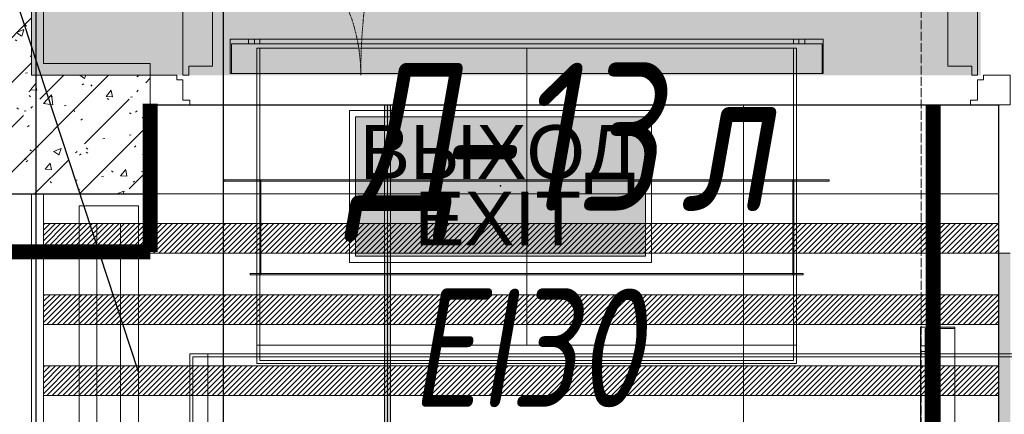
# Model space of a CAD drawing. Header units: millimetres. Extents: x -525784 to 178656, y -69521 to 385150.
# Tile 170 of 256: x -179023 to -177363, y 358673 to 359338. Entities that reach past the tile are written whole.
import ezdxf
from ezdxf import colors
from ezdxf.entities.mleader import LeaderData, LeaderLine
from ezdxf.enums import TextEntityAlignment as Align
from ezdxf.math import Vec2, Vec3

# ---------------------------------------------------------------- set-up
doc = ezdxf.new("R2010")
doc.units = ezdxf.units.MM
for name, pattern in [('( Hidden )', [0.375, 0.25, -0.125]), ('-D1-02х01', [3, 2, -1]), ('-D1d1-15x02', [19, 15, -2, 0, -2]), ('DASHDOT', [25.4, 12.7, -6.35, 0, -6.35])]:
    doc.linetypes.add(name, pattern=pattern)
doc.layers.get('Defpoints').update_dxf_attribs({"color": 31})
for name, color, linetype, lineweight in [('_0', 7, 'Continuous', 13), ('A-DOOR', 7, 'Continuous', 5), ('A-DOOR-IDEN', 7, 'Continuous', 9), ('A-WALL', 7, 'Continuous', 5), ('A-WALL-FNSH', 8, 'Continuous', 5), ('dim_pot', 183, 'Continuous', 9), ('dim_razv', 93, 'DASHDOT', 9), ('I-WALL', 7, 'Continuous', 5), ('light_pot', 52, 'Continuous', 15), ('pot sh', 183, 'Continuous', 15), ('S-GRID', 7, 'Continuous', 5)]:
    doc.layers.add(name, color=color, linetype=linetype, lineweight=lineweight)
doc.layers.add('PDF13_0', color=30, linetype='Continuous', true_color=0xff7f00)
doc.layers.add('PDF7_Geometry', color=7, linetype='Continuous', true_color=0xaaaaaa)
doc.layers.add('pol', color=7, linetype='Continuous', lineweight=15, true_color=0x738991)
doc.layers.add('Сводный план', color=1, linetype='Continuous', lineweight=0, true_color=0xff0000)
doc.layers.add('Аварийные светильники', color=1, linetype='Continuous')
doc.styles.add('fl_iso paper', font='isocpeur.ttf', dxfattribs={"width": 0.8, "oblique": 10})
doc.styles.add('In tre', font='isocpeur.ttf', dxfattribs={"width": 0.8, "oblique": 10})
doc.styles.add('Титульник', font='arial.ttf')
pattern_1 = [(45, (-192252.93, 346694.18), (-75.43415, 75.43415), [106.68, -17.78, 3.556, -17.78]), (45, (-192252.93, 346769.56), (-75.43415, 75.43415), []), (50, (-192252.93, 346694.18), (127.5292, -11.1576), [13.335, -146.685]), (355, (-192252.93, 346694.18), (-24.6697, 133.74), [10.668, -117.348]), (100.451, (-192242.31, 346693.25), (102.8597, 122.5818), [11.333, -124.663]), (46.184, (-192252.93, 346729.74), (189.7552, -29.4304), [20.002, -220.027]), (96.636, (-192237.12, 346727.29), (166.1822, 173.1996), [17, -186.995]), (351.184, (-192252.93, 346729.74), (166.184, 173.1976), [16.002, -176.022]), (21, (-192235.15, 346720.85), (106.13027, -71.586), [13.335, -146.685]), (326, (-192235.15, 346720.85), (43.2619, 128.93175), [10.668, -117.348]), (71.451, (-192226.31, 346714.88), (149.392, 57.34505), [11.333, -124.663]), (37.5, (-192252.935, 346694.178), (2.16223, 59.18836), [3.353, -112.573, 3.353, -115.773, -117.792]), (37.5, (-192252.935, 346694.178), (2.16223, 59.18836), [-235.052, 3.353, -114.44]), (7.5, (-192252.935, 346694.18), (46.77386, 70.12615), [3.353, -64.567, 3.353, -109.906, -44.894]), (7.5, (-192252.935, 346694.18), (46.77386, 70.12615), [-181.178, 3.353, -41.542]), (327.5, (-192292.584, 346694.18), (94.91367, -4.01009), [3.353, -41.097, 3.353, -135.331, -184.023]), (327.5, (-192292.584, 346694.18), (94.91367, -4.01009), [-183.134, 3.353, -180.67]), (317.5, (-192310.36, 346694.18), (103.69057, 17.79882), [3.353, -54.432, 3.353, -88.748, -130.683]), (317.5, (-192310.36, 346694.18), (103.69057, 17.79882), [-149.885, 3.353, -127.33])]

# ---------------------------------------------------------------- blocks, each defined once
blk = doc.blocks.new('*U11968')
at = {"layer": 'pol', "true_color": 0x007dfa, "transparency": 33554687}
h = blk.add_hatch(color=150, dxfattribs=at)
h.dxf.hatch_style = 1
h.paths.add_polyline_path([(3519.1, 0), (0, 0), (0, -10), (3519.1, -10)])
at = {"layer": 'pol', "color": 162, "true_color": 0x2c3cc9}
blk.add_lwpolyline([(3519.1, 0), (0, 0), (0, -10), (3519.1, -10)], close=True, dxfattribs=at)
blk = doc.blocks.new('*U3362')
at = {"layer": 'Аварийные светильники', "lineweight": 5, "true_color": 0x1f7a00}
h = blk.add_hatch(color=86, dxfattribs=at)
h.paths.add_polyline_path([(208609, -394200), (208609, -393976.3), (208143.3, -393976.3), (208143.3, -394200)])
h.paths.add_polyline_path([(208609, -394173.6), (208609, -394001.1), (208143.3, -394001.1), (208143.3, -394173.6)], flags=17)
h.paths.add_polyline_path([(208609, -394173.6), (208609, -394001.1), (208143.3, -394001.1), (208143.3, -394173.6)], flags=17)
at = {"color": 7, "lineweight": 5}
for points in [[(208133.5, -393966.5), (208618.4, -393966.5), (208618.4, -394210.2), (208133.5, -394210.2)], [(208143.3, -393976.3), (208609, -393976.3), (208609, -394200), (208143.3, -394200), (208143.3, -393976.3)]]:
    blk.add_lwpolyline(points, close=True, dxfattribs=at)
at = {"layer": 'Аварийные светильники', "color": 1}
blk.add_point((208376.2, -394087.4), dxfattribs=at)
at = {"layer": 'Аварийные светильники', "color": 7, "true_color": 0xffffff, "style": 'Титульник'}
for s, p in [('ВЫХОД', (208371.7, -393989.8)), ('EXIT', (208371.7, -394096.7))]:
    blk.add_text(s, height=86.24, dxfattribs=at).set_placement(p, align=Align.TOP_CENTER)
blk = doc.blocks.new('ghftytytd')
at = {"layer": 'PDF7_Geometry', "color": 3, "lineweight": 18, "true_color": 0x00ff00}
for points in [[(13634.8, 12560.7), (14634.8, 12560.7), (14634.8, 12502.7), (14634.8, 12560.7), (13634.8, 12560.7), (13634.8, 12502.7)], [(14632.8, 12502.7), (14632.8, 12552.7), (14632.8, 12502.7), (13636.8, 12502.7), (13636.8, 12552.7), (13636.8, 12502.7)], [(14632.8, 12552.7), (13636.8, 12552.7)], [(13665.8, 12552.7), (13665.8, 12560.7)], [(13675.8, 12560.7), (13675.6, 12560.7), (13675.1, 12560.7), (13674.3, 12560.7), (13673.3, 12560.7), (13672.1, 12560.7), (13670.8, 12560.7), (13669.5, 12560.7), (13668.3, 12560.7), (13667.3, 12560.7), (13666.4, 12560.7), (13665.9, 12560.7), (13665.8, 12560.7), (13665.9, 12560.7), (13666.4, 12560.7), (13667.3, 12560.7), (13668.3, 12560.7), (13669.5, 12560.7), (13670.8, 12560.7), (13672.1, 12560.7), (13673.3, 12560.7), (13674.3, 12560.7), (13675.1, 12560.7), (13675.6, 12560.7)], [(13665.8, 12552.7), (13665.9, 12552.7), (13666.4, 12552.7), (13667.3, 12552.7), (13668.3, 12552.7), (13669.5, 12552.7), (13670.8, 12552.7), (13672.1, 12552.7), (13673.3, 12552.7), (13674.3, 12552.7), (13675.1, 12552.7), (13675.6, 12552.7), (13675.8, 12552.7), (13675.6, 12552.7), (13675.1, 12552.7), (13674.3, 12552.7), (13673.3, 12552.7), (13672.1, 12552.7), (13670.8, 12552.7), (13669.5, 12552.7), (13668.3, 12552.7), (13667.3, 12552.7), (13666.4, 12552.7), (13665.9, 12552.7)], [(13675.8, 12560.7), (13675.8, 12552.7)], [(14584.8, 12552.7), (14584.8, 12560.7), (14584.8, 12552.7), (13684.8, 12552.7), (13684.8, 12560.7), (13684.8, 12552.7)], [(14584.8, 12560.7), (13684.8, 12560.7)], [(14593.8, 12552.7), (14593.8, 12560.7)], [(14603.8, 12560.7), (14603.6, 12560.7), (14603.1, 12560.7), (14602.3, 12560.7), (14601.3, 12560.7), (14600.1, 12560.7), (14598.8, 12560.7), (14597.5, 12560.7), (14596.3, 12560.7), (14595.2, 12560.7), (14594.5, 12560.7), (14594, 12560.7), (14593.8, 12560.7), (14594, 12560.7), (14594.5, 12560.7), (14595.2, 12560.7), (14596.3, 12560.7), (14597.5, 12560.7), (14598.8, 12560.7), (14600.1, 12560.7), (14601.3, 12560.7), (14602.3, 12560.7), (14603.1, 12560.7), (14603.6, 12560.7)], [(14593.8, 12552.7), (14594, 12552.7), (14594.5, 12552.7), (14595.2, 12552.7), (14596.3, 12552.7), (14597.5, 12552.7), (14598.8, 12552.7), (14600.1, 12552.7), (14601.3, 12552.7), (14602.3, 12552.7), (14603.1, 12552.7), (14603.6, 12552.7), (14603.8, 12552.7), (14603.6, 12552.7), (14603.1, 12552.7), (14602.3, 12552.7), (14601.3, 12552.7), (14600.1, 12552.7), (14598.8, 12552.7), (14597.5, 12552.7), (14596.3, 12552.7), (14595.2, 12552.7), (14594.5, 12552.7), (14594, 12552.7)], [(14603.8, 12560.7), (14603.8, 12552.7)], [(14589.8, 12545.7), (13679.8, 12545.7)], [(13684.8, 12545.7), (14584.8, 12545.7)], [(13684.8, 12323.7), (13684.8, 12545.7)], [(14589.8, 12323.7), (14589.8, 12545.7)], [(14634.8, 12502.7), (13634.8, 12502.7)], [(13624.8, 12323.7), (14644.8, 12323.7), (14644.8, 12321.6), (14644.8, 12323.7), (13624.8, 12323.7), (13624.8, 12321.6)], [(14644.8, 12321.6), (13624.8, 12321.6)], [(14589.8, 12323.7), (13679.8, 12323.7)], [(13684.7, 12323.7), (13684.7, 12163.7)], [(13684.9, 12323.7), (13684.7, 12323.7)], [(13684.8, 12323.7), (14584.8, 12323.7)], [(13684.8, 12323.7), (13684.8, 12045)], [(13684.8, 12321.6), (14584.8, 12321.6), (14584.8, 12165.6), (14584.8, 12321.6), (13684.8, 12321.6), (13684.8, 12165.6)], [(13684.9, 12323.7), (13684.9, 12163.7)], [(13686.3, 12163.7), (14583.3, 12163.7), (14583.3, 12323.7), (14583.3, 12163.7), (13686.3, 12163.7), (13686.3, 12323.7)], [(14583.3, 12323.7), (13686.3, 12323.7)], [(14584.7, 12323.7), (14584.7, 12163.7)], [(14584.9, 12323.7), (14584.7, 12323.7)], [(14584.9, 12323.7), (14584.9, 12163.7)], [(14589.8, 12323.7), (14589.8, 12045)], [(13668.8, 12165.6), (14600.8, 12165.6), (14600.8, 12163.7), (14600.8, 12165.6), (13668.8, 12165.6), (13668.8, 12163.7), (14600.8, 12163.7), (13668.8, 12163.7)], [(13684.9, 12163.7), (13684.7, 12163.7)], [(14584.8, 12165.6), (13684.8, 12165.6)], [(14584.9, 12163.7), (14584.7, 12163.7)], [(14798.5, 11275), (14798.5, 12075), (14856.5, 12075), (14798.5, 12075), (14798.5, 11275), (14856.5, 11275)], [(14856.5, 12073), (14806.5, 12073), (14856.5, 12073), (14856.5, 11277), (14806.5, 11277), (14856.5, 11277)], [(14806.5, 12073), (14806.5, 11277)], [(14856.5, 12075), (14856.5, 11275)], [(13679.8, 12045), (14589.8, 12045)], [(13679.8, 12045), (14589.8, 12045), (14589.8, 12013.9), (13679.8, 12013.9)], [(14584.8, 12045), (13684.8, 12045)], [(14798.5, 12044), (14806.5, 12044)], [(14798.5, 12044), (14798.5, 12043.8), (14798.5, 12043.3), (14798.5, 12042.5), (14798.5, 12041.5), (14798.5, 12040.3), (14798.5, 12039), (14798.5, 12037.7), (14798.5, 12036.5), (14798.5, 12035.5), (14798.5, 12034.6), (14798.5, 12034.2), (14798.5, 12034), (14798.5, 12034.2), (14798.5, 12034.6), (14798.5, 12035.5), (14798.5, 12036.5), (14798.5, 12037.7), (14798.5, 12039), (14798.5, 12040.3), (14798.5, 12041.5), (14798.5, 12042.5), (14798.5, 12043.3), (14798.5, 12043.8)], [(14806.5, 12034), (14806.5, 12034.2), (14806.5, 12034.6), (14806.5, 12035.5), (14806.5, 12036.5), (14806.5, 12037.7), (14806.5, 12039), (14806.5, 12040.3), (14806.5, 12041.5), (14806.5, 12042.5), (14806.5, 12043.3), (14806.5, 12043.8), (14806.5, 12044), (14806.5, 12043.8), (14806.5, 12043.3), (14806.5, 12042.5), (14806.5, 12041.5), (14806.5, 12040.3), (14806.5, 12039), (14806.5, 12037.7), (14806.5, 12036.5), (14806.5, 12035.5), (14806.5, 12034.6), (14806.5, 12034.2)], [(13567, 12030), (13567, 11320)], [(13572, 11325), (13572, 12025)], [(13597, 12025), (13572, 12025)], [(13597, 12030), (13597, 11320)], [(15112.5, 12030), (13597, 12030)], [(13597, 12030), (13597, 11320)], [(13597, 11325), (13597, 12025)], [(13597, 11325), (13597, 12025)], [(14584.8, 12025), (14584.8, 12018.9), (14584.8, 12025), (13684.8, 12025), (13684.8, 12018.9), (13684.8, 12025)], [(13684.8, 12018.9), (14584.8, 12018.9)], [(14806.5, 12034), (14798.5, 12034)], [(14806.5, 12025), (14798.5, 12025), (14806.5, 12025), (14806.5, 11325), (14798.5, 11325), (14806.5, 11325)], [(14798.5, 12025), (14798.5, 11325)], [(14813.5, 11320), (14813.5, 12030)], [(14813.5, 12030), (15242.5, 12030)], [(14813.5, 12025), (14813.5, 11325)], [(14813.5, 12025), (15242.5, 12025)]]:
    blk.add_lwpolyline(points, close=True, dxfattribs=at)
for points in [[(13675.8, 12560.7), (13675.6, 12560.7), (13675.1, 12560.7), (13674.3, 12560.7), (13673.3, 12560.7), (13672.1, 12560.7), (13670.8, 12560.7), (13669.5, 12560.7), (13668.3, 12560.7), (13667.3, 12560.7), (13666.4, 12560.7), (13665.9, 12560.7), (13665.8, 12560.7)], [(13665.8, 12560.7), (13665.9, 12560.7), (13666.4, 12560.7), (13667.3, 12560.7), (13668.3, 12560.7), (13669.5, 12560.7), (13670.8, 12560.7), (13672.1, 12560.7), (13673.3, 12560.7), (13674.3, 12560.7), (13675.1, 12560.7), (13675.6, 12560.7), (13675.8, 12560.7)], [(13665.8, 12552.7), (13665.9, 12552.7), (13666.4, 12552.7), (13667.3, 12552.7), (13668.3, 12552.7), (13669.5, 12552.7), (13670.8, 12552.7), (13672.1, 12552.7), (13673.3, 12552.7), (13674.3, 12552.7), (13675.1, 12552.7), (13675.6, 12552.7), (13675.8, 12552.7)], [(13675.8, 12552.7), (13675.6, 12552.7), (13675.1, 12552.7), (13674.3, 12552.7), (13673.3, 12552.7), (13672.1, 12552.7), (13670.8, 12552.7), (13669.5, 12552.7), (13668.3, 12552.7), (13667.3, 12552.7), (13666.4, 12552.7), (13665.9, 12552.7), (13665.8, 12552.7)], [(14603.8, 12560.7), (14603.6, 12560.7), (14603.1, 12560.7), (14602.3, 12560.7), (14601.3, 12560.7), (14600.1, 12560.7), (14598.8, 12560.7), (14597.5, 12560.7), (14596.3, 12560.7), (14595.2, 12560.7), (14594.5, 12560.7), (14594, 12560.7), (14593.8, 12560.7)], [(14593.8, 12560.7), (14594, 12560.7), (14594.5, 12560.7), (14595.2, 12560.7), (14596.3, 12560.7), (14597.5, 12560.7), (14598.8, 12560.7), (14600.1, 12560.7), (14601.3, 12560.7), (14602.3, 12560.7), (14603.1, 12560.7), (14603.6, 12560.7), (14603.8, 12560.7)], [(14593.8, 12552.7), (14594, 12552.7), (14594.5, 12552.7), (14595.2, 12552.7), (14596.3, 12552.7), (14597.5, 12552.7), (14598.8, 12552.7), (14600.1, 12552.7), (14601.3, 12552.7), (14602.3, 12552.7), (14603.1, 12552.7), (14603.6, 12552.7), (14603.8, 12552.7)], [(14603.8, 12552.7), (14603.6, 12552.7), (14603.1, 12552.7), (14602.3, 12552.7), (14601.3, 12552.7), (14600.1, 12552.7), (14598.8, 12552.7), (14597.5, 12552.7), (14596.3, 12552.7), (14595.2, 12552.7), (14594.5, 12552.7), (14594, 12552.7), (14593.8, 12552.7)], [(13679.8, 12545.7), (13679.8, 12323.7)], [(13679.8, 12545.7), (13679.8, 12323.7)], [(14134.8, 12045), (14134.8, 12323.7), (14134.8, 12545.7)], [(14584.8, 12545.7), (14584.8, 12323.7)], [(14584.8, 12545.7), (14584.8, 12323.7)], [(13679.8, 12323.7), (14589.8, 12323.7)], [(14589.8, 12323.7), (13679.8, 12323.7)], [(13679.8, 12323.7), (13679.8, 12045)], [(13679.8, 12045), (13679.8, 12323.7)], [(13684.8, 12323.7), (13684.8, 12163.7)], [(13684.8, 12163.7), (13684.8, 12323.7)], [(13684.8, 12323.7), (14584.8, 12323.7)], [(13684.8, 12163.7), (13684.8, 12323.7)], [(13684.8, 12323.7), (13684.8, 12163.7)], [(14584.8, 12323.7), (13684.8, 12323.7)], [(13684.8, 12323.7), (14584.8, 12323.7)], [(13684.8, 12163.7), (13684.8, 12323.7)], [(13684.8, 12323.7), (14584.8, 12323.7)], [(13684.8, 12163.7), (13684.8, 12323.7)], [(13684.8, 12323.7), (13684.8, 12163.7)], [(14584.8, 12323.7), (13684.8, 12323.7)], [(13684.8, 12323.7), (14584.8, 12323.7)], [(13684.8, 12163.7), (13684.8, 12323.7)], [(14584.8, 12323.7), (13684.8, 12323.7)], [(13684.8, 12323.7), (14584.8, 12323.7)], [(14584.8, 12323.7), (14584.8, 12163.7)], [(14584.8, 12163.7), (14584.8, 12323.7)], [(14584.8, 12323.7), (14584.8, 12163.7)], [(14584.8, 12163.7), (14584.8, 12323.7)], [(14584.8, 12323.7), (14584.8, 12163.7)], [(14584.8, 12323.7), (14584.8, 12163.7)], [(14584.8, 12163.7), (14584.8, 12323.7)], [(14584.8, 12323.7), (14584.8, 12163.7)], [(14584.8, 12323.7), (14584.8, 12045)], [(14584.8, 12045), (14584.8, 12323.7)], [(14584.8, 12163.7), (13684.8, 12163.7)], [(13684.8, 12163.7), (14584.8, 12163.7)], [(14584.8, 12163.7), (13684.8, 12163.7)], [(14584.8, 12163.7), (13684.8, 12163.7)], [(13684.8, 12163.7), (14584.8, 12163.7)], [(14584.8, 12163.7), (13684.8, 12163.7)], [(13679.8, 12045), (13679.8, 12013.9)], [(14589.8, 12045), (13679.8, 12045)], [(13684.8, 12045), (13684.8, 12018.9)], [(14584.8, 12045), (13684.8, 12045)], [(13684.8, 12018.9), (13684.8, 12045)], [(13684.8, 12045), (14584.8, 12045)], [(14584.8, 12018.9), (14584.8, 12045)], [(14584.8, 12018.9), (14584.8, 12045)], [(14589.8, 12013.9), (14589.8, 12045)], [(14798.5, 12044), (14798.5, 12043.8), (14798.5, 12043.3), (14798.5, 12042.5), (14798.5, 12041.5), (14798.5, 12040.3), (14798.5, 12039), (14798.5, 12037.7), (14798.5, 12036.5), (14798.5, 12035.5), (14798.5, 12034.6), (14798.5, 12034.2), (14798.5, 12034)], [(14798.5, 12034), (14798.5, 12034.2), (14798.5, 12034.6), (14798.5, 12035.5), (14798.5, 12036.5), (14798.5, 12037.7), (14798.5, 12039), (14798.5, 12040.3), (14798.5, 12041.5), (14798.5, 12042.5), (14798.5, 12043.3), (14798.5, 12043.8), (14798.5, 12044)], [(14806.5, 12034), (14806.5, 12034.2), (14806.5, 12034.6), (14806.5, 12035.5), (14806.5, 12036.5), (14806.5, 12037.7), (14806.5, 12039), (14806.5, 12040.3), (14806.5, 12041.5), (14806.5, 12042.5), (14806.5, 12043.3), (14806.5, 12043.8), (14806.5, 12044)], [(14806.5, 12044), (14806.5, 12043.8), (14806.5, 12043.3), (14806.5, 12042.5), (14806.5, 12041.5), (14806.5, 12040.3), (14806.5, 12039), (14806.5, 12037.7), (14806.5, 12036.5), (14806.5, 12035.5), (14806.5, 12034.6), (14806.5, 12034.2), (14806.5, 12034)], [(13567, 12030), (13597, 12030)], [(13597, 12030), (13567, 12030)], [(13597, 12025), (15112.5, 12025)], [(13597, 12025), (15112.5, 12025)], [(13684.8, 12018.9), (14584.8, 12018.9)], [(14584.8, 12018.9), (13684.8, 12018.9)], [(13679.8, 12013.9), (14589.8, 12013.9)]]:
    blk.add_lwpolyline(points, dxfattribs=at)
blk = doc.blocks.new('kggfdrrrv44')
at = {"layer": 'PDF13_0', "lineweight": 25}
blk.add_lwpolyline([(9601.2, 10167.3), (9601.2, 9301.6), (14027.2, 9301.6), (14027.2, 11168.5), (11578.2, 11168.5), (11578.2, 12578.2), (12839.8, 12578.2), (12839.8, 11511.4), (13307.5, 11511.4), (13307.5, 13247.1), (13622.9, 13247.1), (13622.9, 11511.4), (14514, 11511.4), (14514, 9301.6), (17905, 9299.5), (17905, 12351.8), (17905, 19546.3)], dxfattribs=at)
blk = doc.blocks.new('A_DOR_Door - INT_1_Double_50_1450Wx2200_ЛК-7188262-50_AS_M_L24')
at = {"layer": 'A-DOOR'}
for p, q in [((-725, -50), (-658, -50)), ((-725, -100), (-725, -50)), ((-670, -58), (-670, -92)), ((-658, -58), (-670, -58)), ((-658, -50), (-658, -58)), ((658, -50), (725, -50)), ((658, -58), (658, -50)), ((670, -58), (658, -58)), ((670, -92), (670, -58)), ((725, -50), (725, -100)), ((-680, -92), (-680, -100)), ((-670, -92), (-680, -92)), ((680, -92), (670, -92)), ((680, -100), (680, -92)), ((-680, -100), (-725, -100)), ((-670, -100), (-670, -1140)), ((-660, -100), (-670, -100)), ((-670, -100), (-670, -190)), ((-660, -115), (-660, -100)), ((-620, -115), (-660, -115)), ((-620, -190), (-620, -115)), ((620, -115), (660, -115)), ((620, -190), (620, -115)), ((660, -100), (670, -100)), ((660, -115), (660, -100)), ((670, -100), (670, -400)), ((670, -100), (670, -190)), ((725, -100), (680, -100)), ((-670, -190), (-670, -1050)), ((-620, -1050), (-620, -190)), ((620, -310), (620, -190)), ((670, -190), (670, -310)), ((620, -385), (620, -310)), ((670, -310), (670, -400)), ((660, -385), (620, -385)), ((660, -400), (660, -385)), ((670, -400), (660, -400)), ((-670, -1050), (-670, -1140)), ((-620, -1125), (-620, -1050)), ((-660, -1140), (-660, -1125)), ((-660, -1125), (-620, -1125)), ((-670, -1140), (-660, -1140))]:
    blk.add_line(p, q, dxfattribs=at)
at = {"layer": 'A-DOOR', "linetype": '-D1-02х01'}
for centre, radius, start, end in [((-670, -100), 1040, 270, 0), ((670, -100), 300, 180, 270)]:
    blk.add_arc(centre, radius, start, end, dxfattribs=at)

msp = doc.modelspace()

# ---------------------------------------------------------------- hatches: boundary and pattern name
at = {"layer": '_0', "transparency": 33554534}
h = msp.add_hatch(color=252, dxfattribs=at)
h.dxf.hatch_style = 1
h.paths.add_polyline_path([(-154802.1, 346193.4), (-192753.7, 346193.4), (-192753.7, 376145), (-154802.1, 376145)])
h.paths.add_polyline_path([(-161802.9, 356694.2), (-161802.9, 356294.2), (-161302.9, 356294.2), (-161302.9, 353444.2), (-163402.9, 353444.2), (-163402.9, 354644.2), (-183902.9, 354644.2), (-183902.9, 353444.2), (-186502.9, 353444.2), (-186502.9, 355844.2), (-186002.9, 355844.2), (-186002.9, 356694.2), (-183902.9, 356694.2), (-183902.9, 360744.2), (-179002.9, 360744.2), (-179002.9, 359244.2), (-177402.9, 359244.2), (-177402.9, 365644.2), (-185752.9, 365644.2), (-185752.9, 367444.2), (-185753.5, 367444.2), (-185753.5, 367644.2), (-183902.9, 367644.2), (-183902.9, 367694.2), (-163952.9, 367694.2), (-163952.9, 369444.2), (-160672.9, 369444.2), (-160672.9, 367444.2), (-161752.9, 367444.2), (-161752.9, 365644.2), (-169802.9, 365644.2), (-169802.9, 356694.2)], flags=16)
at = {"layer": 'I-WALL'}
h = msp.add_hatch(dxfattribs=at)
h.set_pattern_fill('FP_43', color=256, style=0, pattern_type=2)
h.set_pattern_definition(pattern_1)
h.paths.add_polyline_path([(-179002.9, 359244.2), (-179002.9, 360444.2), (-179202.9, 360444.2), (-179202.9, 359244.2)])
at = {"layer": 'I-WALL', "true_color": 0xf5f3ef}
for points in [[(-178982.9, 359244.2), (-178982.9, 360424.2), (-179002.9, 360424.2), (-179002.9, 359244.2), (-178996.7, 359244.2)], [(-178802.9, 359244.2), (-178802.9, 359264.2), (-178982.9, 359264.2), (-178982.9, 359244.2)], [(-177352.9, 358844.2), (-177352.9, 358944.2), (-177372.9, 358944.2), (-177372.9, 358844.2)], [(-177352.9, 357594.2), (-177352.9, 358844.2), (-177372.9, 358844.2), (-177372.9, 357594.2)]]:
    msp.add_hatch(color=7, dxfattribs=at).paths.add_polyline_path(points)
at = {"layer": 'I-WALL'}
h = msp.add_hatch(dxfattribs=at)
h.set_pattern_fill('FP_43', color=256, style=0, pattern_type=2)
h.set_pattern_definition(pattern_1)
h.paths.add_polyline_path([(-179202.9, 359044.2), (-178802.9, 359044.2), (-178802.9, 359244.2), (-179202.9, 359244.2)])
at = {"layer": 'pot sh', "linetype": 'ByBlock', "lineweight": 0, "true_color": 0x91caaf}
h = msp.add_hatch(dxfattribs=at)
h.set_pattern_fill('ANSI31', color=253, scale=2, angle=180)
h.set_pattern_definition([(225, (-173511.8585, 350804.1777), (4.490128, -4.490128), [])])
h.paths.add_polyline_path([(-178982.9, 358944.2), (-177372.9, 358944.2), (-177372.9, 358994.2), (-178982.9, 358994.2)])
h = msp.add_hatch(dxfattribs=at)
h.set_pattern_fill('ANSI31', color=253, scale=2, angle=180)
h.set_pattern_definition([(225, (-173511.8585, 350684.1777), (4.490128, -4.490128), [])])
h.paths.add_polyline_path([(-178982.9, 358824.2), (-177372.9, 358824.2), (-177372.9, 358874.2), (-178982.9, 358874.2)])
h = msp.add_hatch(dxfattribs=at)
h.set_pattern_fill('ANSI31', color=253, scale=2, angle=180)
h.set_pattern_definition([(225, (-173511.8585, 350564.1777), (4.490128, -4.490128), [])])
h.paths.add_polyline_path([(-178982.9, 358704.2), (-177372.9, 358704.2), (-177372.9, 358754.2), (-178982.9, 358754.2)])

# ---------------------------------------------------------------- linework, layer by layer
at = {"layer": 'A-WALL', "lineweight": 9}
for p, q in [((-179002.9, 360444.2), (-179002.9, 359244.2)), ((-179002.9, 359244.2), (-178802.9, 359244.2)), ((-178802.9, 359044.2), (-178802.9, 359244.2)), ((-179202.9, 359044.2), (-178802.9, 359044.2))]:
    msp.add_line(p, q, dxfattribs=at)
at = {"layer": 'A-WALL-FNSH'}
for p, q in [((-178982.9, 359264.2), (-178982.9, 360424.2)), ((-178802.9, 359264.2), (-178982.9, 359264.2)), ((-178802.9, 359244.2), (-178802.9, 359264.2)), ((-177352.9, 358944.2), (-177372.9, 358944.2)), ((-177372.9, 358944.2), (-177372.9, 356474.2))]:
    msp.add_line(p, q, dxfattribs=at)
at = {"layer": 'Defpoints'}
msp.add_lwpolyline([(-184652.9, 356474.2), (-178982.9, 356474.2), (-178982.9, 357594.2), (-179152.9, 357594.2), (-179152.9, 359044.2), (-178802.9, 359044.2), (-178802.9, 359194.2), (-177372.9, 359194.2), (-177372.9, 356474.2), (-174582.9, 356474.2), (-174582.9, 356646.4), (-172622.9, 356646.2), (-172622.9, 356473.9), (-165352.9, 356474.2), (-165352.9, 356644.2), (-163902.9, 356644.2)], dxfattribs=at)
at = {"layer": 'dim_pot'}
msp.add_lwpolyline([(-177372.9, 359044.2), (-178982.9, 359044.2), (-178982.9, 357594.2), (-177372.9, 357594.2)], close=True, dxfattribs=at)
at = {"layer": 'pot sh'}
for points in [[(-178982.9, 358944.2), (-177372.9, 358944.2), (-177372.9, 358994.2), (-178982.9, 358994.2)], [(-178982.9, 358824.2), (-177372.9, 358824.2), (-177372.9, 358874.2), (-178982.9, 358874.2)], [(-178982.9, 358704.2), (-177372.9, 358704.2), (-177372.9, 358754.2), (-178982.9, 358754.2)]]:
    msp.add_lwpolyline(points, close=True, dxfattribs=at)
at = {"layer": 'S-GRID', "linetype": '-D1d1-15x02'}
msp.add_line((-177502.9, 344232.7), (-177502.9, 377280.3), dxfattribs=at)

# ---------------------------------------------------------------- block references
at = {"layer": 'A-DOOR', "color": 8, "true_color": 0x7f7f7f, "rotation": 180}
msp.add_blockref('A_DOR_Door - INT_1_Double_50_1450Wx2200_ЛК-7188262-50_AS_M_L24', (-178077.9, 359144.2), dxfattribs=at)

# ---------------------------------------------------------------- texts
at = {"layer": 'A-DOOR-IDEN', "lineweight": 5, "attachment_point": 1, "style": 'fl_iso paper'}
for s, insert, char_height, width in [('Д', (-178467.9, 359265.2), 250, 174.367), ('-13', (-178324, 359265.2), 250, 372.785), ('л', (-177909.5, 359265.2), 250, 150.316), ('EI30', (-178363.7, 358884.5), 200, 444.937)]:
    msp.add_mtext(s, dxfattribs=dict(at, insert=insert, char_height=char_height, width=width))

# ---------------------------------------------------------------- next in the draw order: leaders
at = {"layer": 'dim_pot', "color": 0, "linetype": 'ByBlock'}
ml = msp.add_multileader_mtext('Standard', dxfattribs=at)
ml.set_content('Окраска конструкций перекрытия за подвесными потолками, цвет RAL9016', style='In tre')
ml.set_leader_properties()
ml.build(insert=Vec2(0, 0))
ml.multileader.update_dxf_attribs({"text_left_attachment_type": 6, "text_right_attachment_type": 6, "dogleg_length": 1, "arrow_head_size": 0, "scale": 50})
ctx = ml.context
ctx.base_point, ctx.scale, ctx.char_height, ctx.arrow_head_size, ctx.landing_gap_size, ctx.plane_origin = Vec3(-180808, 362090.3), 50, 200, 0, 4.5, Vec3(-162146.9, 362826.6)
ctx.left_attachment, ctx.right_attachment = 6, 6
notes = []
notes.append((ctx, [(0, (1, 1, 0), (-178017.7, 362090.3), (-1, 0), 50, [(1, [(-174595.2, 358344.8)], 0, [])])]))
ctx.mtext.insert, ctx.mtext.width, ctx.mtext.defined_height, ctx.mtext.flow_direction = Vec3(-180803.5, 362330.3), 2950.027, 696.6, 5
ctx.mtext.has_bg_fill, ctx.mtext.bg_color, ctx.mtext.bg_scale_factor, ctx.mtext.bg_transparency, ctx.mtext.use_window_bg_color = 1, -1027028792, 1.5, 0, 1
for ctx, leaders in notes:
    for number, flags, end, landing, length, lines in leaders:
        leader = LeaderData()
        leader.index, (leader.has_last_leader_line, leader.has_dogleg_vector, leader.attachment_direction) = number, flags
        leader.last_leader_point, leader.dogleg_vector, leader.dogleg_length = Vec3(end), Vec3(landing), length
        for number, points, colour, breaks in lines:
            line = LeaderLine()
            line.index, line.vertices, line.color, line.breaks = number, Vec3.list(points), colors.encode_raw_color(colour), breaks
            leader.lines.append(line)
        ctx.leaders.append(leader)

# ---------------------------------------------------------------- next in the draw order: linework, layer by layer
at = {"layer": 'dim_razv', "color": 1, "linetype": '( Hidden )', "ltscale": 10, "true_color": 0xff0a0a, "const_width": 25}
for points in [[(-178802.9, 359196.4), (-178802.9, 358946.4)], [(-178802.9, 358946.4), (-179132.9, 358946.4)]]:
    msp.add_lwpolyline(points, dxfattribs=at)
at = {"layer": 'dim_razv', "color": 1, "linetype": '( Hidden )', "ltscale": 10, "true_color": 0xff0a0a}
msp.add_lwpolyline([(-176852.9, 356396.4, 25, 25, 0), (-177482.9, 356396.4, 25, 25, 0), (-177482.9, 359194.2, 0, 0, 0)], format="xyseb", dxfattribs=at)
at = {"layer": 'pol'}
for points in [[(-178402.9, 359194.2), (-178402.9, 358070.1), (-179002.9, 358070.1), (-179002.9, 359044.2)], [(-177372.9, 358070.1), (-177802.9, 358070.1), (-177802.9, 359194.2)]]:
    msp.add_lwpolyline(points, dxfattribs=at)
for points in [[(-177802.9, 359194.2), (-177802.9, 358070.1), (-178402.9, 358070.1), (-178402.9, 359194.2)], [(-179002.9, 359044.2), (-179002.9, 358070.1), (-179152.9, 358070.1), (-179152.9, 359044.2)]]:
    msp.add_lwpolyline(points, close=True, dxfattribs=at)
at = {"layer": 'pol', "color": 195, "linetype": 'ByBlock', "true_color": 0x7833a3}
for points in [[(-178922.9, 359024.2), (-178922.9, 357574.2), (-178822.9, 357574.2), (-178822.9, 359024.2)], [(-178892.9, 358994.2), (-178892.9, 357604.2), (-178852.9, 357604.2), (-178852.9, 358994.2)]]:
    msp.add_lwpolyline(points, close=True, dxfattribs=at)

# ---------------------------------------------------------------- next in the draw order: block references
at = {"layer": 'light_pot', "xscale": 1.0500000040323, "yscale": 1.0500000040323, "zscale": 1.0500000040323}
msp.add_blockref('*U3362', (-397007.1, 772849.3), dxfattribs=at)
at = {"layer": 'pol', "rotation": 90}
msp.add_blockref('*U11968', (-178407.8, 355675.1), dxfattribs=at)

# ---------------------------------------------------------------- next in the draw order: leaders
at = {"layer": 'pol', "color": 1, "linetype": 'ByBlock', "true_color": 0xff0000}
ml = msp.add_multileader_mtext('Standard', dxfattribs=at)
ml.set_content('Лоток щелевой\\Pводоотводный в полу, модульный. Лщ-1', color=(255, 0, 0), style='In tre')
ml.set_leader_properties()
ml.build(insert=Vec2(0, 0))
ml.multileader.update_dxf_attribs({"text_left_attachment_type": 6, "text_right_attachment_type": 6, "dogleg_length": 1, "arrow_head_size": 0, "scale": 50})
ctx = ml.context
ctx.base_point, ctx.scale, ctx.char_height, ctx.arrow_head_size, ctx.landing_gap_size, ctx.plane_origin = Vec3(-182052.9, 361683.9), 50, 200, 0, 4.5, Vec3(-165411.1, 366719.3)
ctx.left_attachment, ctx.right_attachment = 6, 6
notes = []
notes.append((ctx, [(0, (1, 1, 0), (-179787.1, 361683.9), (-1, 0), 50, [(1, [(-178822.9, 358743.9)], 0, [])])]))
ctx.mtext.insert, ctx.mtext.width, ctx.mtext.defined_height, ctx.mtext.flow_direction = Vec3(-182048.4, 361943.9), 2329.345, 696.6, 5
ctx.mtext.has_bg_fill, ctx.mtext.bg_color, ctx.mtext.bg_scale_factor, ctx.mtext.bg_transparency, ctx.mtext.use_window_bg_color = 1, -1027028792, 1.5, 0, 1
for ctx, leaders in notes:
    for number, flags, end, landing, length, lines in leaders:
        leader = LeaderData()
        leader.index, (leader.has_last_leader_line, leader.has_dogleg_vector, leader.attachment_direction) = number, flags
        leader.last_leader_point, leader.dogleg_vector, leader.dogleg_length = Vec3(end), Vec3(landing), length
        for number, points, colour, breaks in lines:
            line = LeaderLine()
            line.index, line.vertices, line.color, line.breaks = number, Vec3.list(points), colors.encode_raw_color(colour), breaks
            leader.lines.append(line)
        ctx.leaders.append(leader)

# ---------------------------------------------------------------- next in the draw order: block references
at = {"layer": 'Сводный план'}
for name in ['kggfdrrrv44', 'ghftytytd']:
    msp.add_blockref(name, (-192302.9, 346744.2), dxfattribs=at)

doc.saveas('drawing.dxf')
